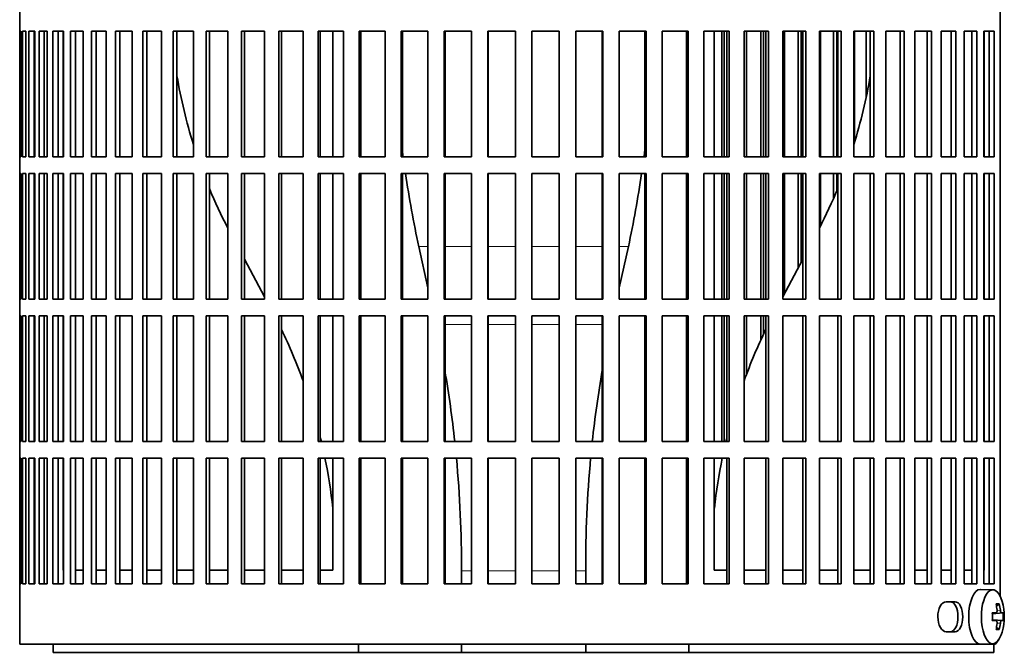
# Model space of a CAD drawing. Header units: millimetres. Extents: x 160 to 768, y -856 to 1288.
# Tile 7 of 14: x 164 to 344, y 116 to 231. Entities that reach past the tile are written whole.
import ezdxf

# ---------------------------------------------------------------- set-up
doc = ezdxf.new("R2010")
doc.units = ezdxf.units.MM
for name, color, linetype in [('M5X8_UNI7687', 7, 'Continuous'), ('VSI134_FILTRO_A', 7, 'Continuous'), ('VSI134_FILTRO_B', 7, 'Continuous'), ('VSI134_SUPPORTO_', 7, 'Continuous')]:
    doc.layers.add(name, color=color, linetype=linetype)

# ---------------------------------------------------------------- blocks, each defined once
blk = doc.blocks.new('SE')
at = {"layer": 'M5X8_UNI7687', "color": 7, "linetype": 'Continuous', "lineweight": 35}
for p, q in [((341.96, 127.11), (339.7, 127.18)), ((343.13, 124.52), (342.62, 124.13)), ((341.86, 122.83), (342.53, 122.89)), ((343.83, 122.88), (341.86, 122.73)), ((343.83, 121.49), (341.86, 121.63)), ((342.53, 121.47), (341.86, 121.54)), ((343.13, 119.85), (342.62, 120.24)), ((339.7, 117.18), (341.96, 117.25))]:
    blk.add_line(p, q, dxfattribs=at)
at = {"layer": 'M5X8_UNI7687', "color": 4, "linetype": 'Continuous', "lineweight": 9}
for p, q in [((343.54, 122.89), (341.86, 122.74)), ((341.86, 122.83), (342.51, 122.89)), ((342.72, 123.34), (343.32, 123.39)), ((341.86, 121.63), (343.54, 121.47)), ((342.51, 121.47), (341.86, 121.54)), ((343.32, 120.98), (342.72, 121.03))]:
    blk.add_line(p, q, dxfattribs=at)
at = {"layer": 'M5X8_UNI7687', "color": 7, "linetype": 'Continuous', "lineweight": 35}
for centre, radius, start, end in [((334.05, 122.18), 10, 343.7273, 16.2727), ((334.43, 122.18), 9.42, 355.7871, 4.2129)]:
    blk.add_arc(centre, radius, start, end, dxfattribs=at)
for centre, major_axis, ratio, start_param, end_param in [((341.94, 122.18), (0, -4.93), 0.422618, 2.175256, 6.283185), ((339.67, 122.18), (0, -5), 0.422618, 3.141593, 6.283185), ((336.05, 119.12), (7.75, 5.06), 0.247104, 0.286808, 0.4365), ((334.13, 122.18), (0, 10), 0.866025, 4.833518, 4.948078), ((334, 122.18), (0, 10), 0.939693, 4.833518, 4.948078), ((334.06, 122.03), (9.97, 0.79), 0.036834, 0.556003, 0.670562), ((337.35, 122.18), (0, -9.26), 0.488139, 1.49595, 1.645642), ((334.06, 122.03), (9.97, 0.79), 0.036834, 0.199185, 0.313745), ((334.06, 122.34), (9.97, -0.79), 0.036834, -0.670562, -0.556003), ((334.13, 122.18), (0, -10), 0.866025, 1.335108, 1.449667), ((334, 122.18), (0, -10), 0.939693, 1.335108, 1.449667), ((334.06, 122.34), (9.97, -0.79), 0.036834, -0.313745, -0.199185), ((341.94, 122.18), (0, -4.93), 0.422618, 0, 0.966337), ((336.05, 125.25), (7.75, -5.06), 0.247104, -0.4365, -0.286808), ((339.67, 122.18), (0, -5), 0.422618, 0, 0.012961)]:
    blk.add_ellipse(centre, major_axis=major_axis, ratio=ratio, start_param=start_param, end_param=end_param, dxfattribs=at)
for points in [[(342.51, 122.89), (342.52, 122.89), (342.54, 122.9), (342.57, 122.9), (342.59, 122.92), (342.61, 122.93), (342.63, 122.95), (342.65, 122.98), (342.67, 123.01), (342.68, 123.04), (342.7, 123.08), (342.71, 123.12), (342.72, 123.16), (342.72, 123.2), (342.73, 123.25), (342.73, 123.29), (342.73, 123.34), (342.73, 123.37), (342.72, 123.39)], [(343.32, 123.39), (343.33, 123.37), (343.33, 123.34), (343.34, 123.29), (343.35, 123.25), (343.36, 123.2), (343.37, 123.16), (343.38, 123.12), (343.39, 123.08), (343.41, 123.04), (343.42, 123.01), (343.44, 122.98), (343.46, 122.95), (343.47, 122.93), (343.49, 122.92), (343.5, 122.9), (343.52, 122.9), (343.53, 122.89), (343.54, 122.89)], [(342.72, 120.98), (342.73, 120.99), (342.73, 121.03), (342.73, 121.07), (342.73, 121.12), (342.72, 121.16), (342.72, 121.21), (342.71, 121.25), (342.7, 121.29), (342.68, 121.33), (342.67, 121.36), (342.65, 121.39), (342.63, 121.41), (342.61, 121.43), (342.59, 121.45), (342.57, 121.46), (342.54, 121.47), (342.52, 121.47), (342.51, 121.47)], [(343.54, 121.47), (343.53, 121.47), (343.52, 121.47), (343.5, 121.46), (343.49, 121.45), (343.47, 121.43), (343.46, 121.41), (343.44, 121.39), (343.42, 121.36), (343.41, 121.33), (343.39, 121.29), (343.38, 121.25), (343.37, 121.21), (343.36, 121.16), (343.35, 121.12), (343.34, 121.07), (343.33, 121.03), (343.33, 120.99), (343.32, 120.98)]]:
    blk.add_open_spline(points, degree=3, dxfattribs=at)
at = {"layer": 'VSI134_FILTRO_A', "color": 7, "linetype": 'Continuous', "lineweight": 35}
for p, q in [((164.29, 318.18), (164.29, 117.18)), ((343.28, 303.18), (343.28, 125.96)), ((164.3, 229.18), (164.3, 206.18)), ((164.52, 229.18), (164.3, 229.18)), ((164.52, 229.18), (164.52, 206.18)), ((164.78, 229.18), (164.78, 206.18)), ((165.44, 229.18), (164.78, 229.18)), ((165.44, 229.18), (165.44, 206.18)), ((165.96, 229.18), (165.96, 206.18)), ((167.04, 229.18), (165.96, 229.18)), ((166.94, 229.18), (166.94, 206.18)), ((167.04, 229.18), (167.04, 206.18)), ((167.83, 229.18), (167.83, 206.18)), ((169.33, 229.18), (167.83, 229.18)), ((168.78, 229.18), (168.78, 206.18)), ((169.33, 229.18), (169.33, 206.18)), ((170.37, 229.18), (170.37, 206.18)), ((172.28, 229.18), (170.37, 229.18)), ((171.29, 229.18), (171.29, 206.18)), ((172.28, 229.18), (172.28, 206.18)), ((173.56, 229.18), (173.56, 206.18)), ((175.87, 229.18), (173.56, 229.18)), ((174.45, 229.18), (174.45, 206.18)), ((175.87, 229.18), (175.87, 206.18)), ((177.38, 229.18), (177.38, 206.18)), ((180.07, 229.18), (177.38, 229.18)), ((178.23, 229.18), (178.23, 206.18)), ((180.07, 229.18), (180.07, 206.18)), ((181.81, 229.18), (181.81, 206.18)), ((184.85, 229.18), (181.81, 229.18)), ((182.6, 229.18), (182.6, 206.18)), ((184.85, 229.18), (184.85, 206.18)), ((186.8, 229.18), (186.8, 206.18)), ((190.17, 229.18), (186.8, 229.18)), ((187.53, 229.18), (187.53, 206.18)), ((190.17, 229.18), (190.17, 206.18)), ((196, 229.18), (192.32, 229.18)), ((192.32, 229.18), (192.32, 206.18)), ((192.99, 229.18), (192.99, 206.18)), ((196, 229.18), (196, 206.18)), ((202.29, 229.18), (198.32, 229.18)), ((198.32, 229.18), (198.32, 206.18)), ((198.93, 229.18), (198.93, 206.18)), ((202.29, 229.18), (202.29, 206.18)), ((208.98, 229.18), (204.77, 229.18)), ((204.77, 229.18), (204.77, 206.18)), ((205.31, 229.18), (205.31, 206.18)), ((208.98, 229.18), (208.98, 206.18)), ((216.04, 229.18), (211.61, 229.18)), ((211.61, 229.18), (211.61, 206.18)), ((212.07, 229.18), (212.07, 206.18)), ((216.04, 229.18), (216.04, 206.18)), ((223.41, 229.18), (218.79, 229.18)), ((218.79, 229.18), (218.79, 206.18)), ((219.17, 229.18), (219.17, 206.18)), ((223.41, 229.18), (223.41, 206.18)), ((231.02, 229.18), (226.25, 229.18)), ((226.25, 229.18), (226.25, 206.18)), ((226.55, 229.18), (226.55, 206.18)), ((231.02, 229.18), (231.02, 206.18)), ((238.83, 229.18), (233.94, 229.18)), ((233.94, 229.18), (233.94, 206.18)), ((234.16, 229.18), (234.16, 206.18)), ((238.83, 229.18), (238.83, 206.18)), ((246.76, 229.18), (241.81, 229.18)), ((241.81, 229.18), (241.81, 206.18)), ((241.94, 229.18), (241.94, 206.18)), ((246.76, 229.18), (246.76, 206.18)), ((254.78, 229.18), (249.78, 229.18)), ((249.78, 229.18), (249.78, 206.18)), ((249.82, 229.18), (249.82, 206.18)), ((254.78, 229.18), (254.78, 206.18)), ((262.8, 229.18), (257.8, 229.18)), ((257.8, 229.18), (257.8, 206.18)), ((262.76, 229.18), (262.76, 206.18)), ((262.8, 229.18), (262.8, 206.18)), ((270.77, 229.18), (265.82, 229.18)), ((265.82, 229.18), (265.82, 206.18)), ((270.64, 229.18), (270.64, 206.18)), ((270.77, 229.18), (270.77, 206.18)), ((278.64, 229.18), (273.75, 229.18)), ((273.75, 229.18), (273.75, 206.18)), ((278.42, 229.18), (278.42, 206.18)), ((278.64, 229.18), (278.64, 206.18)), ((286.33, 229.18), (281.56, 229.18)), ((281.56, 229.18), (281.56, 206.18)), ((286.03, 229.18), (286.03, 206.18)), ((286.33, 229.18), (286.33, 206.18)), ((293.79, 229.18), (289.17, 229.18)), ((289.17, 229.18), (289.17, 206.18)), ((293.41, 229.18), (293.41, 206.18)), ((293.79, 229.18), (293.79, 206.18)), ((300.97, 229.18), (296.54, 229.18)), ((296.54, 229.18), (296.54, 206.18)), ((300.51, 229.18), (300.51, 206.18)), ((300.97, 229.18), (300.97, 206.18)), ((307.81, 229.18), (303.59, 229.18)), ((303.59, 229.18), (303.59, 206.18)), ((307.27, 229.18), (307.27, 206.18)), ((307.81, 229.18), (307.81, 206.18)), ((314.26, 229.18), (310.29, 229.18)), ((310.29, 229.18), (310.29, 206.18)), ((313.65, 229.18), (313.65, 206.18)), ((314.26, 229.18), (314.26, 206.18)), ((320.26, 229.18), (316.58, 229.18)), ((316.58, 229.18), (316.58, 206.18)), ((319.59, 229.18), (319.59, 206.18)), ((320.26, 229.18), (320.26, 206.18)), ((325.78, 229.18), (322.41, 229.18)), ((322.41, 229.18), (322.41, 206.18)), ((325.05, 229.18), (325.05, 206.18)), ((325.78, 229.18), (325.78, 206.18)), ((330.77, 229.18), (327.73, 229.18)), ((327.73, 229.18), (327.73, 206.18)), ((329.98, 229.18), (329.98, 206.18)), ((330.77, 229.18), (330.77, 206.18)), ((335.2, 229.18), (332.51, 229.18)), ((332.51, 229.18), (332.51, 206.18)), ((334.35, 229.18), (334.35, 206.18)), ((335.2, 229.18), (335.2, 206.18)), ((339.02, 229.18), (336.71, 229.18)), ((336.71, 229.18), (336.71, 206.18)), ((338.13, 229.18), (338.13, 206.18)), ((339.02, 229.18), (339.02, 206.18)), ((342.21, 229.18), (340.3, 229.18)), ((340.3, 229.18), (340.3, 206.18)), ((341.29, 229.18), (341.29, 206.18)), ((342.21, 229.18), (342.21, 206.18)), ((164.52, 206.18), (164.3, 206.18)), ((165.44, 206.18), (164.78, 206.18)), ((167.04, 206.18), (165.96, 206.18)), ((169.33, 206.18), (167.83, 206.18)), ((172.28, 206.18), (170.37, 206.18)), ((175.87, 206.18), (173.56, 206.18)), ((180.07, 206.18), (177.38, 206.18)), ((184.85, 206.18), (181.81, 206.18)), ((190.17, 206.18), (186.8, 206.18)), ((196, 206.18), (192.32, 206.18)), ((202.29, 206.18), (198.32, 206.18)), ((208.98, 206.18), (204.77, 206.18)), ((216.04, 206.18), (211.61, 206.18)), ((223.41, 206.18), (218.79, 206.18)), ((231.02, 206.18), (226.25, 206.18)), ((238.83, 206.18), (233.94, 206.18)), ((246.76, 206.18), (241.81, 206.18)), ((254.78, 206.18), (249.78, 206.18)), ((262.8, 206.18), (257.8, 206.18)), ((270.77, 206.18), (265.82, 206.18)), ((278.64, 206.18), (273.75, 206.18)), ((286.33, 206.18), (281.56, 206.18)), ((293.79, 206.18), (289.17, 206.18)), ((300.97, 206.18), (296.54, 206.18)), ((307.81, 206.18), (303.59, 206.18)), ((314.26, 206.18), (310.29, 206.18)), ((320.26, 206.18), (316.58, 206.18)), ((325.78, 206.18), (322.41, 206.18)), ((330.77, 206.18), (327.73, 206.18)), ((335.2, 206.18), (332.51, 206.18)), ((339.02, 206.18), (336.71, 206.18)), ((342.21, 206.18), (340.3, 206.18)), ((164.3, 203.18), (164.3, 180.18)), ((164.52, 203.18), (164.3, 203.18)), ((164.52, 203.18), (164.52, 180.18)), ((164.78, 203.18), (164.78, 180.18)), ((165.44, 203.18), (164.78, 203.18)), ((165.44, 203.18), (165.44, 180.18)), ((165.96, 203.18), (165.96, 180.18)), ((167.04, 203.18), (165.96, 203.18)), ((166.94, 203.18), (166.94, 180.18)), ((167.04, 203.18), (167.04, 180.18)), ((167.83, 203.18), (167.83, 180.18)), ((169.33, 203.18), (167.83, 203.18)), ((168.78, 203.18), (168.78, 180.18)), ((169.33, 203.18), (169.33, 180.18)), ((170.37, 203.18), (170.37, 180.18)), ((172.28, 203.18), (170.37, 203.18)), ((171.29, 203.18), (171.29, 180.18)), ((172.28, 203.18), (172.28, 180.18)), ((173.56, 203.18), (173.56, 180.18)), ((175.87, 203.18), (173.56, 203.18)), ((174.45, 203.18), (174.45, 180.18)), ((175.87, 203.18), (175.87, 180.18)), ((177.38, 203.18), (177.38, 180.18)), ((180.07, 203.18), (177.38, 203.18)), ((178.23, 203.18), (178.23, 180.18)), ((180.07, 203.18), (180.07, 180.18)), ((181.81, 203.18), (181.81, 180.18)), ((184.85, 203.18), (181.81, 203.18)), ((182.6, 203.18), (182.6, 180.18)), ((184.85, 203.18), (184.85, 180.18)), ((186.8, 203.18), (186.8, 180.18)), ((190.17, 203.18), (186.8, 203.18)), ((187.53, 203.18), (187.53, 180.18)), ((190.17, 203.18), (190.17, 180.18)), ((196, 203.18), (192.32, 203.18)), ((192.32, 203.18), (192.32, 180.18)), ((192.99, 203.18), (192.99, 180.18)), ((196, 203.18), (196, 180.18)), ((202.29, 203.18), (198.32, 203.18)), ((198.32, 203.18), (198.32, 180.18)), ((198.93, 203.18), (198.93, 180.18)), ((202.29, 203.18), (202.29, 180.18)), ((208.98, 203.18), (204.77, 203.18)), ((204.77, 203.18), (204.77, 180.18)), ((205.31, 203.18), (205.31, 180.18)), ((208.98, 203.18), (208.98, 180.18)), ((216.04, 203.18), (211.61, 203.18)), ((211.61, 203.18), (211.61, 180.18)), ((212.07, 203.18), (212.07, 180.18)), ((216.04, 203.18), (216.04, 180.18)), ((223.41, 203.18), (218.79, 203.18)), ((218.79, 203.18), (218.79, 180.18)), ((219.17, 203.18), (219.17, 180.18)), ((223.41, 203.18), (223.41, 180.18)), ((231.02, 203.18), (226.25, 203.18)), ((226.25, 203.18), (226.25, 180.18)), ((226.55, 203.18), (226.55, 180.18)), ((231.02, 203.18), (231.02, 180.18)), ((238.83, 203.18), (233.94, 203.18)), ((233.94, 203.18), (233.94, 180.18)), ((234.16, 203.18), (234.16, 180.18)), ((238.83, 203.18), (238.83, 180.18)), ((246.76, 203.18), (241.81, 203.18)), ((241.81, 203.18), (241.81, 180.18)), ((241.94, 203.18), (241.94, 180.18)), ((246.76, 203.18), (246.76, 180.18)), ((254.78, 203.18), (249.78, 203.18)), ((249.78, 203.18), (249.78, 180.18)), ((249.82, 203.18), (249.82, 180.18)), ((254.78, 203.18), (254.78, 180.18)), ((262.8, 203.18), (257.8, 203.18)), ((257.8, 203.18), (257.8, 180.18)), ((262.76, 203.18), (262.76, 180.18)), ((262.8, 203.18), (262.8, 180.18)), ((270.77, 203.18), (265.82, 203.18)), ((265.82, 203.18), (265.82, 180.18)), ((270.64, 203.18), (270.64, 180.18)), ((270.77, 203.18), (270.77, 180.18)), ((278.64, 203.18), (273.75, 203.18)), ((273.75, 203.18), (273.75, 180.18)), ((278.42, 203.18), (278.42, 180.18)), ((278.64, 203.18), (278.64, 180.18)), ((286.33, 203.18), (281.56, 203.18)), ((281.56, 203.18), (281.56, 180.18)), ((286.03, 203.18), (286.03, 180.18)), ((286.33, 203.18), (286.33, 180.18)), ((293.79, 203.18), (289.17, 203.18)), ((289.17, 203.18), (289.17, 180.18)), ((293.41, 203.18), (293.41, 180.18)), ((293.79, 203.18), (293.79, 180.18)), ((300.97, 203.18), (296.54, 203.18)), ((296.54, 203.18), (296.54, 180.18)), ((300.51, 203.18), (300.51, 180.18)), ((300.97, 203.18), (300.97, 180.18)), ((307.81, 203.18), (303.59, 203.18)), ((303.59, 203.18), (303.59, 180.18)), ((307.27, 203.18), (307.27, 180.18)), ((307.81, 203.18), (307.81, 180.18)), ((314.26, 203.18), (310.29, 203.18)), ((310.29, 203.18), (310.29, 180.18)), ((313.65, 203.18), (313.65, 180.18)), ((314.26, 203.18), (314.26, 180.18)), ((320.26, 203.18), (316.58, 203.18)), ((316.58, 203.18), (316.58, 180.18)), ((319.59, 203.18), (319.59, 180.18)), ((320.26, 203.18), (320.26, 180.18)), ((325.78, 203.18), (322.41, 203.18)), ((322.41, 203.18), (322.41, 180.18)), ((325.05, 203.18), (325.05, 180.18)), ((325.78, 203.18), (325.78, 180.18)), ((330.77, 203.18), (327.73, 203.18)), ((327.73, 203.18), (327.73, 180.18)), ((329.98, 203.18), (329.98, 180.18)), ((330.77, 203.18), (330.77, 180.18)), ((335.2, 203.18), (332.51, 203.18)), ((332.51, 203.18), (332.51, 180.18)), ((334.35, 203.18), (334.35, 180.18)), ((335.2, 203.18), (335.2, 180.18)), ((339.02, 203.18), (336.71, 203.18)), ((336.71, 203.18), (336.71, 180.18)), ((338.13, 203.18), (338.13, 180.18)), ((339.02, 203.18), (339.02, 180.18)), ((342.21, 203.18), (340.3, 203.18)), ((340.3, 203.18), (340.3, 180.18)), ((341.29, 203.18), (341.29, 180.18)), ((342.21, 203.18), (342.21, 180.18)), ((164.52, 180.18), (164.3, 180.18)), ((165.44, 180.18), (164.78, 180.18)), ((167.04, 180.18), (165.96, 180.18)), ((169.33, 180.18), (167.83, 180.18)), ((172.28, 180.18), (170.37, 180.18)), ((175.87, 180.18), (173.56, 180.18)), ((180.07, 180.18), (177.38, 180.18)), ((184.85, 180.18), (181.81, 180.18)), ((190.17, 180.18), (186.8, 180.18)), ((196, 180.18), (192.32, 180.18)), ((202.29, 180.18), (198.32, 180.18)), ((208.98, 180.18), (204.77, 180.18)), ((216.04, 180.18), (211.61, 180.18)), ((223.41, 180.18), (218.79, 180.18)), ((231.02, 180.18), (226.25, 180.18)), ((238.83, 180.18), (233.94, 180.18)), ((246.76, 180.18), (241.81, 180.18)), ((254.78, 180.18), (249.78, 180.18)), ((262.8, 180.18), (257.8, 180.18)), ((270.77, 180.18), (265.82, 180.18)), ((278.64, 180.18), (273.75, 180.18)), ((286.33, 180.18), (281.56, 180.18)), ((293.79, 180.18), (289.17, 180.18)), ((300.97, 180.18), (296.54, 180.18)), ((307.81, 180.18), (303.59, 180.18)), ((314.26, 180.18), (310.29, 180.18)), ((320.26, 180.18), (316.58, 180.18)), ((325.78, 180.18), (322.41, 180.18)), ((330.77, 180.18), (327.73, 180.18)), ((335.2, 180.18), (332.51, 180.18)), ((339.02, 180.18), (336.71, 180.18)), ((342.21, 180.18), (340.3, 180.18)), ((164.3, 177.18), (164.3, 154.18)), ((164.52, 177.18), (164.3, 177.18)), ((164.52, 177.18), (164.52, 154.18)), ((164.78, 177.18), (164.78, 154.18)), ((165.44, 177.18), (164.78, 177.18)), ((165.44, 177.18), (165.44, 154.18)), ((165.96, 177.18), (165.96, 154.18)), ((167.04, 177.18), (165.96, 177.18)), ((166.94, 177.18), (166.94, 154.18)), ((167.04, 177.18), (167.04, 154.18)), ((167.83, 177.18), (167.83, 154.18)), ((169.33, 177.18), (167.83, 177.18)), ((168.78, 177.18), (168.78, 154.18)), ((169.33, 177.18), (169.33, 154.18)), ((170.37, 177.18), (170.37, 154.18)), ((172.28, 177.18), (170.37, 177.18)), ((171.29, 177.18), (171.29, 154.18)), ((172.28, 177.18), (172.28, 154.18)), ((173.56, 177.18), (173.56, 154.18)), ((175.87, 177.18), (173.56, 177.18)), ((174.45, 177.18), (174.45, 154.18)), ((175.87, 177.18), (175.87, 154.18)), ((177.38, 177.18), (177.38, 154.18)), ((180.07, 177.18), (177.38, 177.18)), ((178.23, 177.18), (178.23, 154.18)), ((180.07, 177.18), (180.07, 154.18)), ((181.81, 177.18), (181.81, 154.18)), ((184.85, 177.18), (181.81, 177.18)), ((182.6, 177.18), (182.6, 154.18)), ((184.85, 177.18), (184.85, 154.18)), ((186.8, 177.18), (186.8, 154.18)), ((190.17, 177.18), (186.8, 177.18)), ((187.53, 177.18), (187.53, 154.18)), ((190.17, 177.18), (190.17, 154.18)), ((196, 177.18), (192.32, 177.18)), ((192.32, 177.18), (192.32, 154.18)), ((192.99, 177.18), (192.99, 154.18)), ((196, 177.18), (196, 154.18)), ((202.29, 177.18), (198.32, 177.18)), ((198.32, 177.18), (198.32, 154.18)), ((198.93, 177.18), (198.93, 154.18)), ((202.29, 177.18), (202.29, 154.18)), ((208.98, 177.18), (204.77, 177.18)), ((204.77, 177.18), (204.77, 154.18)), ((205.31, 177.18), (205.31, 154.18)), ((208.98, 177.18), (208.98, 154.18)), ((216.04, 177.18), (211.61, 177.18)), ((211.61, 177.18), (211.61, 154.18)), ((212.07, 177.18), (212.07, 154.18)), ((216.04, 177.18), (216.04, 154.18)), ((223.41, 177.18), (218.79, 177.18)), ((218.79, 177.18), (218.79, 154.18)), ((219.17, 177.18), (219.17, 154.18)), ((223.41, 177.18), (223.41, 154.18)), ((231.02, 177.18), (226.25, 177.18)), ((226.25, 177.18), (226.25, 154.18)), ((226.55, 177.18), (226.55, 154.18)), ((231.02, 177.18), (231.02, 154.18)), ((238.83, 177.18), (233.94, 177.18)), ((233.94, 177.18), (233.94, 154.18)), ((234.16, 177.18), (234.16, 154.18)), ((238.83, 177.18), (238.83, 154.18)), ((246.76, 177.18), (241.81, 177.18)), ((241.81, 177.18), (241.81, 154.18)), ((241.94, 177.18), (241.94, 154.18)), ((246.76, 177.18), (246.76, 154.18)), ((254.78, 177.18), (249.78, 177.18)), ((249.78, 177.18), (249.78, 154.18)), ((249.82, 177.18), (249.82, 154.18)), ((254.78, 177.18), (254.78, 154.18)), ((262.8, 177.18), (257.8, 177.18)), ((257.8, 177.18), (257.8, 154.18)), ((262.76, 177.18), (262.76, 154.18)), ((262.8, 177.18), (262.8, 154.18)), ((270.77, 177.18), (265.82, 177.18)), ((265.82, 177.18), (265.82, 154.18)), ((270.64, 177.18), (270.64, 154.18)), ((270.77, 177.18), (270.77, 154.18)), ((278.64, 177.18), (273.75, 177.18)), ((273.75, 177.18), (273.75, 154.18)), ((278.42, 177.18), (278.42, 154.18)), ((278.64, 177.18), (278.64, 154.18)), ((286.33, 177.18), (281.56, 177.18)), ((281.56, 177.18), (281.56, 154.18)), ((286.03, 177.18), (286.03, 154.18)), ((286.33, 177.18), (286.33, 154.18)), ((293.79, 177.18), (289.17, 177.18)), ((289.17, 177.18), (289.17, 154.18)), ((293.41, 177.18), (293.41, 154.18)), ((293.79, 177.18), (293.79, 154.18)), ((300.97, 177.18), (296.54, 177.18)), ((296.54, 177.18), (296.54, 154.18)), ((300.51, 177.18), (300.51, 154.18)), ((300.97, 177.18), (300.97, 154.18)), ((307.81, 177.18), (303.59, 177.18)), ((303.59, 177.18), (303.59, 154.18)), ((307.27, 177.18), (307.27, 154.18)), ((307.81, 177.18), (307.81, 154.18)), ((314.26, 177.18), (310.29, 177.18)), ((310.29, 177.18), (310.29, 154.18)), ((313.65, 177.18), (313.65, 154.18)), ((314.26, 177.18), (314.26, 154.18)), ((320.26, 177.18), (316.58, 177.18)), ((316.58, 177.18), (316.58, 154.18)), ((319.59, 177.18), (319.59, 154.18)), ((320.26, 177.18), (320.26, 154.18)), ((325.78, 177.18), (322.41, 177.18)), ((322.41, 177.18), (322.41, 154.18)), ((325.05, 177.18), (325.05, 154.18)), ((325.78, 177.18), (325.78, 154.18)), ((330.77, 177.18), (327.73, 177.18)), ((327.73, 177.18), (327.73, 154.18)), ((329.98, 177.18), (329.98, 154.18)), ((330.77, 177.18), (330.77, 154.18)), ((335.2, 177.18), (332.51, 177.18)), ((332.51, 177.18), (332.51, 154.18)), ((334.35, 177.18), (334.35, 154.18)), ((335.2, 177.18), (335.2, 154.18)), ((339.02, 177.18), (336.71, 177.18)), ((336.71, 177.18), (336.71, 154.18)), ((338.13, 177.18), (338.13, 154.18)), ((339.02, 177.18), (339.02, 154.18)), ((342.21, 177.18), (340.3, 177.18)), ((340.3, 177.18), (340.3, 154.18)), ((341.29, 177.18), (341.29, 154.18)), ((342.21, 177.18), (342.21, 154.18)), ((164.52, 154.18), (164.3, 154.18)), ((165.44, 154.18), (164.78, 154.18)), ((167.04, 154.18), (165.96, 154.18)), ((169.33, 154.18), (167.83, 154.18)), ((172.28, 154.18), (170.37, 154.18)), ((175.87, 154.18), (173.56, 154.18)), ((180.07, 154.18), (177.38, 154.18)), ((184.85, 154.18), (181.81, 154.18)), ((190.17, 154.18), (186.8, 154.18)), ((196, 154.18), (192.32, 154.18)), ((202.29, 154.18), (198.32, 154.18)), ((208.98, 154.18), (204.77, 154.18)), ((216.04, 154.18), (211.61, 154.18)), ((223.41, 154.18), (218.79, 154.18)), ((231.02, 154.18), (226.25, 154.18)), ((238.83, 154.18), (233.94, 154.18)), ((246.76, 154.18), (241.81, 154.18)), ((254.78, 154.18), (249.78, 154.18)), ((262.8, 154.18), (257.8, 154.18)), ((270.77, 154.18), (265.82, 154.18)), ((278.64, 154.18), (273.75, 154.18)), ((286.33, 154.18), (281.56, 154.18)), ((293.79, 154.18), (289.17, 154.18)), ((300.97, 154.18), (296.54, 154.18)), ((307.81, 154.18), (303.59, 154.18)), ((314.26, 154.18), (310.29, 154.18)), ((320.26, 154.18), (316.58, 154.18)), ((325.78, 154.18), (322.41, 154.18)), ((330.77, 154.18), (327.73, 154.18)), ((335.2, 154.18), (332.51, 154.18)), ((339.02, 154.18), (336.71, 154.18)), ((342.21, 154.18), (340.3, 154.18)), ((164.3, 151.18), (164.3, 128.18)), ((164.52, 151.18), (164.3, 151.18)), ((164.52, 151.18), (164.52, 128.18)), ((164.78, 151.18), (164.78, 128.18)), ((165.44, 151.18), (164.78, 151.18)), ((165.44, 151.18), (165.44, 128.18)), ((165.96, 151.18), (165.96, 128.18)), ((167.04, 151.18), (165.96, 151.18)), ((166.94, 151.18), (166.94, 128.18)), ((167.04, 151.18), (167.04, 128.18)), ((167.83, 151.18), (167.83, 128.18)), ((169.33, 151.18), (167.83, 151.18)), ((168.78, 151.18), (168.78, 128.18)), ((169.33, 151.18), (169.33, 128.18)), ((170.37, 151.18), (170.37, 128.18)), ((172.28, 151.18), (170.37, 151.18)), ((171.29, 151.18), (171.29, 128.18)), ((172.28, 151.18), (172.28, 128.18)), ((173.56, 151.18), (173.56, 128.18)), ((175.87, 151.18), (173.56, 151.18)), ((174.45, 151.18), (174.45, 128.18)), ((175.87, 151.18), (175.87, 128.18)), ((177.38, 151.18), (177.38, 128.18)), ((180.07, 151.18), (177.38, 151.18)), ((178.23, 151.18), (178.23, 128.18)), ((180.07, 151.18), (180.07, 128.18)), ((181.81, 151.18), (181.81, 128.18)), ((184.85, 151.18), (181.81, 151.18)), ((182.6, 151.18), (182.6, 128.18)), ((184.85, 151.18), (184.85, 128.18)), ((186.8, 151.18), (186.8, 128.18)), ((190.17, 151.18), (186.8, 151.18)), ((187.53, 151.18), (187.53, 128.18)), ((190.17, 151.18), (190.17, 128.18)), ((196, 151.18), (192.32, 151.18)), ((192.32, 151.18), (192.32, 128.18)), ((192.99, 151.18), (192.99, 128.18)), ((196, 151.18), (196, 128.18)), ((202.29, 151.18), (198.32, 151.18)), ((198.32, 151.18), (198.32, 128.18)), ((198.93, 151.18), (198.93, 128.18)), ((202.29, 151.18), (202.29, 128.18)), ((208.98, 151.18), (204.77, 151.18)), ((204.77, 151.18), (204.77, 128.18)), ((205.31, 151.18), (205.31, 128.18)), ((208.98, 151.18), (208.98, 128.18)), ((216.04, 151.18), (211.61, 151.18)), ((211.61, 151.18), (211.61, 128.18)), ((212.07, 151.18), (212.07, 128.18)), ((216.04, 151.18), (216.04, 128.18)), ((223.41, 151.18), (218.79, 151.18)), ((218.79, 151.18), (218.79, 128.18)), ((219.17, 151.18), (219.17, 128.18)), ((223.41, 151.18), (223.41, 128.18)), ((231.02, 151.18), (226.25, 151.18)), ((226.25, 151.18), (226.25, 128.18)), ((226.55, 151.18), (226.55, 128.18)), ((231.02, 151.18), (231.02, 128.18)), ((238.83, 151.18), (233.94, 151.18)), ((233.94, 151.18), (233.94, 128.18)), ((234.16, 151.18), (234.16, 128.18)), ((238.83, 151.18), (238.83, 128.18)), ((246.76, 151.18), (241.81, 151.18)), ((241.81, 151.18), (241.81, 128.18)), ((241.94, 151.18), (241.94, 128.18)), ((246.76, 151.18), (246.76, 128.18)), ((254.78, 151.18), (249.78, 151.18)), ((249.78, 151.18), (249.78, 128.18)), ((249.82, 151.18), (249.82, 128.18)), ((254.78, 151.18), (254.78, 128.18)), ((262.8, 151.18), (257.8, 151.18)), ((257.8, 151.18), (257.8, 128.18)), ((262.76, 151.18), (262.76, 128.18)), ((262.8, 151.18), (262.8, 128.18)), ((270.77, 151.18), (265.82, 151.18)), ((265.82, 151.18), (265.82, 128.18)), ((270.64, 151.18), (270.64, 128.18)), ((270.77, 151.18), (270.77, 128.18)), ((278.64, 151.18), (273.75, 151.18)), ((273.75, 151.18), (273.75, 128.18)), ((278.42, 151.18), (278.42, 128.18)), ((278.64, 151.18), (278.64, 128.18)), ((286.33, 151.18), (281.56, 151.18)), ((281.56, 151.18), (281.56, 128.18)), ((286.03, 151.18), (286.03, 128.18)), ((286.33, 151.18), (286.33, 128.18)), ((293.79, 151.18), (289.17, 151.18)), ((289.17, 151.18), (289.17, 128.18)), ((293.41, 151.18), (293.41, 128.18)), ((293.79, 151.18), (293.79, 128.18)), ((300.97, 151.18), (296.54, 151.18)), ((296.54, 151.18), (296.54, 128.18)), ((300.51, 151.18), (300.51, 128.18)), ((300.97, 151.18), (300.97, 128.18)), ((307.81, 151.18), (303.59, 151.18)), ((303.59, 151.18), (303.59, 128.18)), ((307.27, 151.18), (307.27, 128.18)), ((307.81, 151.18), (307.81, 128.18)), ((314.26, 151.18), (310.29, 151.18)), ((310.29, 151.18), (310.29, 128.18)), ((313.65, 151.18), (313.65, 128.18)), ((314.26, 151.18), (314.26, 128.18)), ((320.26, 151.18), (316.58, 151.18)), ((316.58, 151.18), (316.58, 128.18)), ((319.59, 151.18), (319.59, 128.18)), ((320.26, 151.18), (320.26, 128.18)), ((325.78, 151.18), (322.41, 151.18)), ((322.41, 151.18), (322.41, 128.18)), ((325.05, 151.18), (325.05, 128.18)), ((325.78, 151.18), (325.78, 128.18)), ((330.77, 151.18), (327.73, 151.18)), ((327.73, 151.18), (327.73, 128.18)), ((329.98, 151.18), (329.98, 128.18)), ((330.77, 151.18), (330.77, 128.18)), ((335.2, 151.18), (332.51, 151.18)), ((332.51, 151.18), (332.51, 128.18)), ((334.35, 151.18), (334.35, 128.18)), ((335.2, 151.18), (335.2, 128.18)), ((339.02, 151.18), (336.71, 151.18)), ((336.71, 151.18), (336.71, 128.18)), ((338.13, 151.18), (338.13, 128.18)), ((339.02, 151.18), (339.02, 128.18)), ((342.21, 151.18), (340.3, 151.18)), ((340.3, 151.18), (340.3, 128.18)), ((341.29, 151.18), (341.29, 128.18)), ((342.21, 151.18), (342.21, 128.18)), ((164.52, 128.18), (164.3, 128.18)), ((165.44, 128.18), (164.78, 128.18)), ((167.04, 128.18), (165.96, 128.18)), ((169.33, 128.18), (167.83, 128.18)), ((172.28, 128.18), (170.37, 128.18)), ((175.87, 128.18), (173.56, 128.18)), ((180.07, 128.18), (177.38, 128.18)), ((184.85, 128.18), (181.81, 128.18)), ((190.17, 128.18), (186.8, 128.18)), ((196, 128.18), (192.32, 128.18)), ((202.29, 128.18), (198.32, 128.18)), ((208.98, 128.18), (204.77, 128.18)), ((216.04, 128.18), (211.61, 128.18)), ((223.41, 128.18), (218.79, 128.18)), ((231.02, 128.18), (226.25, 128.18)), ((238.83, 128.18), (233.94, 128.18)), ((246.76, 128.18), (241.81, 128.18)), ((254.78, 128.18), (249.78, 128.18)), ((262.8, 128.18), (257.8, 128.18)), ((270.77, 128.18), (265.82, 128.18)), ((278.64, 128.18), (273.75, 128.18)), ((286.33, 128.18), (281.56, 128.18)), ((293.79, 128.18), (289.17, 128.18)), ((300.97, 128.18), (296.54, 128.18)), ((307.81, 128.18), (303.59, 128.18)), ((314.26, 128.18), (310.29, 128.18)), ((320.26, 128.18), (316.58, 128.18)), ((325.78, 128.18), (322.41, 128.18)), ((330.77, 128.18), (327.73, 128.18)), ((335.2, 128.18), (332.51, 128.18)), ((339.02, 128.18), (336.71, 128.18)), ((342.21, 128.18), (340.3, 128.18)), ((335.07, 124.93), (333.45, 124.93)), ((333.45, 119.43), (335.07, 119.43)), ((342.25, 117.18), (164.29, 117.18))]:
    blk.add_line(p, q, dxfattribs=at)
for points, knots in [([(333.45, 119.43), (333.05, 119.43), (332.66, 119.73), (332.09, 120.75), (331.92, 121.46), (331.91, 122.9), (332.08, 123.61), (332.66, 124.64), (333.05, 124.93), (333.45, 124.93)], [0, 0, 0, 0, 0.25, 0.25, 0.5, 0.5, 0.75, 0.75, 1, 1, 1, 1]), ([(334.21, 124.93), (334.58, 124.93), (334.94, 124.64), (335.45, 123.62), (335.59, 122.9), (335.59, 121.47), (335.45, 120.75), (334.94, 119.73), (334.58, 119.43), (334.21, 119.43)], [0, 0, 0, 0, 0.25, 0.25, 0.5, 0.5, 0.75, 0.75, 1, 1, 1, 1]), ([(335.07, 119.43), (335.44, 119.43), (335.8, 119.73), (336.31, 120.75), (336.45, 121.46), (336.45, 122.9), (336.31, 123.61), (335.8, 124.64), (335.44, 124.93), (335.07, 124.93)], [0, 0, 0, 0, 0.25, 0.25, 0.5, 0.5, 0.75, 0.75, 1, 1, 1, 1]), ([(342.25, 117.18), (342.33, 117.18), (342.39, 117.2), (342.53, 117.28), (342.59, 117.34), (342.72, 117.49), (342.78, 117.58), (342.87, 117.77), (342.91, 117.86), (342.95, 117.96)], [0, 0, 0, 0, 0.125, 0.125, 0.25, 0.25, 0.375, 0.375, 0.4673836, 0.4673836, 0.4673836, 0.4673836])]:
    blk.add_open_spline(points, degree=3, knots=knots, dxfattribs=at)
at = {"layer": 'VSI134_FILTRO_B', "color": 7, "linetype": 'Continuous', "lineweight": 35}
for p, q in [((292.47, 229.18), (292.47, 206.18)), ((292.89, 229.18), (292.89, 206.18)), ((297, 229.18), (297, 206.18)), ((299.61, 229.18), (299.61, 206.18)), ((300.11, 229.18), (300.11, 206.18)), ((303.94, 229.18), (303.94, 206.18)), ((306.42, 229.18), (306.42, 206.18)), ((306.99, 229.18), (306.99, 206.18)), ((310.51, 229.18), (310.51, 206.18)), ((312.85, 229.18), (312.85, 206.18)), ((313.49, 229.18), (313.49, 206.18)), ((316.68, 229.18), (316.68, 208.78)), ((318.84, 229.18), (318.84, 217.12)), ((319.55, 229.18), (319.55, 220.79)), ((292.47, 203.18), (292.47, 180.18)), ((292.89, 203.18), (292.89, 180.18)), ((297, 203.18), (297, 180.18)), ((299.61, 203.18), (299.61, 180.18)), ((300.11, 203.18), (300.11, 180.18)), ((303.94, 203.18), (303.94, 181.27)), ((306.42, 203.18), (306.42, 185.91)), ((306.99, 203.18), (306.99, 186.99)), ((310.51, 203.18), (310.51, 193.62)), ((312.85, 203.18), (312.85, 198.52)), ((313.49, 203.18), (313.49, 200.01)), ((292.47, 177.18), (292.47, 154.18)), ((292.89, 177.18), (292.89, 154.18)), ((297, 177.18), (297, 166.52)), ((299.61, 177.18), (299.61, 172.77)), ((300.11, 177.18), (300.11, 173.84)), ((292.47, 151.18), (292.47, 150.71))]:
    blk.add_line(p, q, dxfattribs=at)
at = {"layer": 'VSI134_SUPPORTO_', "color": 7, "linetype": 'Continuous', "lineweight": 35}
for p, q in [((172.22, 206.18), (172.22, 229.18)), ((221.47, 229.18), (221.47, 206.18)), ((291.11, 229.18), (291.11, 206.18)), ((340.36, 206.18), (340.36, 229.18)), ((172.22, 180.18), (172.22, 203.18)), ((221.47, 203.18), (221.47, 180.18)), ((291.11, 203.18), (291.11, 180.18)), ((340.36, 180.18), (340.36, 203.18)), ((237.16, 189.8), (238.83, 182.27)), ((273.75, 182.27), (275.42, 189.8)), ((208.98, 180.62), (205.31, 187.52)), ((303.59, 180.62), (307.27, 187.52)), ((172.22, 154.18), (172.22, 177.18)), ((221.47, 177.18), (221.47, 154.18)), ((291.11, 177.18), (291.11, 154.18)), ((340.36, 154.18), (340.36, 177.18)), ((172.22, 130.68), (172.22, 151.18)), ((221.47, 151.18), (221.47, 130.68)), ((291.11, 151.18), (291.11, 130.68)), ((340.36, 130.68), (340.36, 151.18)), ((172.28, 130.68), (172.22, 130.68)), ((175.87, 130.68), (174.45, 130.68)), ((180.07, 130.68), (178.23, 130.68)), ((184.85, 130.68), (182.6, 130.68)), ((190.17, 130.68), (187.53, 130.68)), ((196, 130.68), (192.99, 130.68)), ((202.29, 130.68), (198.93, 130.68)), ((208.98, 130.68), (205.31, 130.68)), ((216.04, 130.68), (212.07, 130.68)), ((221.47, 130.68), (219.17, 130.68)), ((244.95, 130.57), (244.95, 128.18)), ((267.63, 128.18), (267.63, 130.57)), ((291.11, 130.68), (293.41, 130.68)), ((296.54, 130.68), (300.51, 130.68)), ((303.59, 130.68), (307.27, 130.68)), ((310.29, 130.68), (313.65, 130.68)), ((316.58, 130.68), (319.59, 130.68)), ((322.41, 130.68), (325.05, 130.68)), ((327.73, 130.68), (329.98, 130.68)), ((332.51, 130.68), (334.35, 130.68)), ((336.71, 130.68), (338.13, 130.68)), ((340.3, 130.68), (340.36, 130.68)), ((170.43, 117.18), (170.43, 115.68)), ((226.14, 115.68), (226.14, 117.18)), ((244.95, 117.18), (244.95, 115.68)), ((267.63, 115.68), (267.63, 117.18)), ((286.44, 117.18), (286.44, 115.68)), ((342.15, 115.68), (342.15, 117.18)), ((170.43, 115.68), (226.14, 115.68)), ((226.14, 115.68), (244.95, 115.68)), ((244.95, 115.68), (267.63, 115.68)), ((286.44, 115.68), (267.63, 115.68)), ((286.44, 115.68), (342.15, 115.68))]:
    blk.add_line(p, q, dxfattribs=at)
at = {"layer": 'VSI134_SUPPORTO_', "color": 4, "linetype": 'Continuous', "lineweight": 9}
for p, q in [((237.16, 189.8), (238.83, 189.8)), ((241.94, 189.8), (246.76, 189.8)), ((249.82, 189.8), (254.78, 189.8)), ((257.8, 189.8), (262.76, 189.8)), ((265.82, 189.8), (270.64, 189.8)), ((273.75, 189.8), (275.42, 189.8)), ((246.76, 175.57), (241.94, 175.57)), ((254.78, 175.57), (249.82, 175.57)), ((262.76, 175.57), (257.8, 175.57)), ((270.64, 175.57), (265.82, 175.57)), ((246.76, 130.57), (244.95, 130.57)), ((254.78, 130.57), (249.82, 130.57)), ((262.76, 130.57), (257.8, 130.57)), ((267.63, 130.57), (265.82, 130.57))]:
    blk.add_line(p, q, dxfattribs=at)
at = {"layer": 'VSI134_SUPPORTO_', "color": 7, "linetype": 'Continuous', "lineweight": 35}
for centre, radius, start, end in [((453.31, 236.02), 221.04, 187.4788, 187.7586), ((55.54, 236.4), 224.77, 352.268, 352.5742), ((453.31, 236.02), 221.04, 188.545, 192.0711), ((55.54, 236.4), 224.77, 348.0322, 351.4987), ((476.81, 131.74), 209.19, 170.229, 173.8367), ((32.34, 131.38), 212.61, 6.157, 9.683), ((32.34, 131.38), 212.61, 359.7799, 5.3483), ((476.81, 131.74), 209.19, 174.6622, 180.3206)]:
    blk.add_arc(centre, radius, start, end, dxfattribs=at)
for centre, major_axis, start_param, end_param in [((274.77, 237.3), (0, -90), 4.894359, 5.03854), ((237.81, 237.3), (0, -90), 1.244645, 1.388826), ((274.77, 237.3), (0, -90), 5.134895, 5.224562), ((237.81, 237.3), (0, -90), 1.058623, 1.14829), ((134.34, 130.57), (0, 95), 5.086295, 5.195316), ((378.24, 130.57), (0, 95), 1.08787, 1.196891), ((134.34, 130.57), (0, 95), -1.319579, -1.31136), ((378.24, 130.57), (0, 95), 1.31136, 1.319579), ((134.34, 130.57), (0, 95), 4.833287, 4.931134), ((378.24, 130.57), (0, 95), 1.352052, 1.449898)]:
    blk.add_ellipse(centre, major_axis=major_axis, ratio=0.92388, start_param=start_param, end_param=end_param, dxfattribs=at)

msp = doc.modelspace()

# ---------------------------------------------------------------- block references
msp.add_blockref('SE', (0, 0))

doc.saveas('drawing.dxf')
